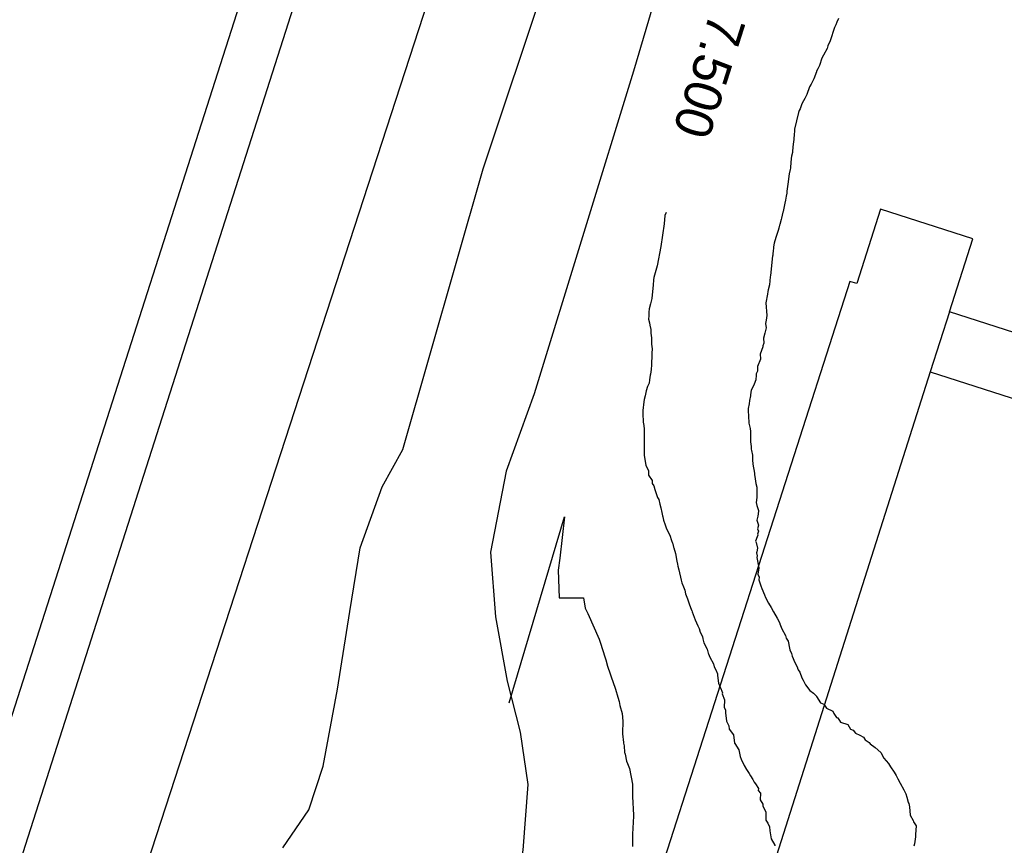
# Model space of a CAD drawing. Extents: x 158343 to 162498, y 431347 to 434500.
# Tile 85 of 220: x 159440 to 159487, y 434035 to 434075. Entities that reach past the tile are written whole.
import ezdxf

# ---------------------------------------------------------------- set-up
doc = ezdxf.new("R2010")
doc.units = 0
doc.header["$LTSCALE"] = 10
doc.header["$MEASUREMENT"] = 0
for name, color, linetype in [('000_arcering', 8, 'CONTINUOUS'), ('33_trappen en balustraden', 252, 'CONTINUOUS'), ('44_plafonds', 8, 'CONTINUOUS'), ('47_binneninrichting', 8, 'CONTINUOUS'), ('def. con-hoogtelijn (index)', 8, 'CONTINUOUS')]:
    doc.layers.add(name, color=color, linetype=linetype)
doc.styles.add('Style-WORKING', font='WORKING.shx')

# ---------------------------------------------------------------- blocks, each defined once
blk = doc.blocks.new('bestaande hoogtelijnen')
at = {"layer": 'def. con-hoogtelijn (index)'}
for p, q in [((-188.583, 8.61), (-188.629, 8.514)), ((-188.583, 8.61), (-188.629, 8.514)), ((-188.583, 8.61), (-188.629, 8.514)), ((-188.564, 8.655), (-188.583, 8.61)), ((-188.564, 8.655), (-188.583, 8.61)), ((-188.564, 8.655), (-188.583, 8.61)), ((-188.512, 8.772), (-188.564, 8.655)), ((-188.512, 8.772), (-188.564, 8.655)), ((-188.512, 8.772), (-188.564, 8.655)), ((-188.429, 8.956), (-188.512, 8.772)), ((-188.429, 8.956), (-188.512, 8.772)), ((-188.429, 8.956), (-188.512, 8.772)), ((-188.629, 8.514), (-188.831, 7.877)), ((-188.629, 8.514), (-188.831, 7.877)), ((-188.629, 8.514), (-188.831, 7.877)), ((-188.947, 7.635), (-188.985, 7.512)), ((-188.947, 7.635), (-188.985, 7.512)), ((-188.947, 7.635), (-188.985, 7.512)), ((-188.831, 7.877), (-188.947, 7.635)), ((-188.831, 7.877), (-188.947, 7.635)), ((-188.831, 7.877), (-188.947, 7.635)), ((-189.153, 7.18), (-189.233, 7.032)), ((-189.153, 7.18), (-189.233, 7.032)), ((-189.153, 7.18), (-189.233, 7.032)), ((-188.985, 7.512), (-189.153, 7.18)), ((-188.985, 7.512), (-189.153, 7.18)), ((-188.985, 7.512), (-189.153, 7.18)), ((-189.362, 6.661), (-189.434, 6.525)), ((-189.362, 6.661), (-189.434, 6.525)), ((-189.362, 6.661), (-189.434, 6.525)), ((-189.356, 6.685), (-189.362, 6.661)), ((-189.356, 6.685), (-189.362, 6.661)), ((-189.356, 6.685), (-189.362, 6.661)), ((-189.233, 7.032), (-189.356, 6.685)), ((-189.233, 7.032), (-189.356, 6.685)), ((-189.233, 7.032), (-189.356, 6.685)), ((-189.506, 6.386), (-189.63, 6.038)), ((-189.506, 6.386), (-189.63, 6.038)), ((-189.506, 6.386), (-189.63, 6.038)), ((-189.5, 6.4), (-189.506, 6.386)), ((-189.5, 6.4), (-189.506, 6.386)), ((-189.5, 6.4), (-189.506, 6.386)), ((-189.498, 6.406), (-189.5, 6.4)), ((-189.498, 6.406), (-189.5, 6.4)), ((-189.498, 6.406), (-189.5, 6.4)), ((-189.434, 6.525), (-189.498, 6.406)), ((-189.434, 6.525), (-189.498, 6.406)), ((-189.434, 6.525), (-189.498, 6.406)), ((-189.759, 5.786), (-189.832, 5.656)), ((-189.759, 5.786), (-189.832, 5.656)), ((-189.759, 5.786), (-189.832, 5.656)), ((-189.63, 6.038), (-189.759, 5.786)), ((-189.63, 6.038), (-189.759, 5.786)), ((-189.63, 6.038), (-189.759, 5.786)), ((-189.969, 5.294), (-190.067, 5.093)), ((-189.969, 5.294), (-190.067, 5.093)), ((-189.969, 5.294), (-190.067, 5.093)), ((-189.832, 5.656), (-189.969, 5.294)), ((-189.832, 5.656), (-189.969, 5.294)), ((-189.832, 5.656), (-189.969, 5.294)), ((-190.222, 4.788), (-190.29, 4.594)), ((-190.222, 4.788), (-190.29, 4.594)), ((-190.222, 4.788), (-190.29, 4.594)), ((-190.192, 4.869), (-190.222, 4.788)), ((-190.192, 4.869), (-190.222, 4.788)), ((-190.192, 4.869), (-190.222, 4.788)), ((-190.067, 5.093), (-190.192, 4.869)), ((-190.067, 5.093), (-190.192, 4.869)), ((-190.067, 5.093), (-190.192, 4.869)), ((-190.361, 4.423), (-190.552, 3.614)), ((-190.361, 4.423), (-190.552, 3.614)), ((-190.361, 4.423), (-190.552, 3.614)), ((-190.33, 4.519), (-190.361, 4.423)), ((-190.33, 4.519), (-190.361, 4.423)), ((-190.33, 4.519), (-190.361, 4.423)), ((-190.29, 4.594), (-190.33, 4.519)), ((-190.29, 4.594), (-190.33, 4.519)), ((-190.29, 4.594), (-190.33, 4.519)), ((-190.57, 3.381), (-190.594, 3.121)), ((-190.57, 3.381), (-190.594, 3.121)), ((-190.57, 3.381), (-190.594, 3.121)), ((-190.561, 3.489), (-190.57, 3.381)), ((-190.561, 3.489), (-190.57, 3.381)), ((-190.561, 3.489), (-190.57, 3.381)), ((-190.556, 3.519), (-190.561, 3.489)), ((-190.556, 3.519), (-190.561, 3.489)), ((-190.556, 3.519), (-190.561, 3.489)), ((-190.552, 3.614), (-190.556, 3.519)), ((-190.552, 3.614), (-190.556, 3.519)), ((-190.552, 3.614), (-190.556, 3.519)), ((-190.624, 2.882), (-190.635, 2.75)), ((-190.624, 2.882), (-190.635, 2.75)), ((-190.624, 2.882), (-190.635, 2.75)), ((-190.594, 3.121), (-190.624, 2.882)), ((-190.594, 3.121), (-190.624, 2.882)), ((-190.594, 3.121), (-190.624, 2.882)), ((-190.658, 2.495), (-190.702, 2.309)), ((-190.658, 2.495), (-190.702, 2.309)), ((-190.658, 2.495), (-190.702, 2.309)), ((-190.656, 2.519), (-190.658, 2.495)), ((-190.656, 2.519), (-190.658, 2.495)), ((-190.656, 2.519), (-190.658, 2.495)), ((-190.654, 2.538), (-190.656, 2.519)), ((-190.654, 2.538), (-190.656, 2.519)), ((-190.654, 2.538), (-190.656, 2.519)), ((-190.635, 2.75), (-190.654, 2.538)), ((-190.635, 2.75), (-190.654, 2.538)), ((-190.635, 2.75), (-190.654, 2.538)), ((-190.722, 2.201), (-190.75, 1.777)), ((-190.722, 2.201), (-190.75, 1.777)), ((-190.722, 2.201), (-190.75, 1.777)), ((-190.702, 2.309), (-190.722, 2.201)), ((-190.702, 2.309), (-190.722, 2.201)), ((-190.702, 2.309), (-190.722, 2.201)), ((-190.817, 1.453), (-190.887, 0.953)), ((-190.817, 1.453), (-190.887, 0.953)), ((-190.817, 1.453), (-190.887, 0.953)), ((-190.764, 1.659), (-190.817, 1.453)), ((-190.764, 1.659), (-190.817, 1.453)), ((-190.764, 1.659), (-190.817, 1.453)), ((-190.756, 1.725), (-190.764, 1.659)), ((-190.756, 1.725), (-190.764, 1.659)), ((-190.756, 1.725), (-190.764, 1.659)), ((-190.75, 1.777), (-190.756, 1.725)), ((-190.75, 1.777), (-190.756, 1.725)), ((-190.75, 1.777), (-190.756, 1.725)), ((-190.887, 0.953), (-190.922, 0.62)), ((-190.887, 0.953), (-190.922, 0.62)), ((-190.887, 0.953), (-190.922, 0.62)), ((-190.935, 0.519), (-190.96, 0.38)), ((-190.935, 0.519), (-190.96, 0.38)), ((-190.935, 0.519), (-190.96, 0.38)), ((-190.922, 0.62), (-190.935, 0.519)), ((-190.922, 0.62), (-190.935, 0.519)), ((-190.922, 0.62), (-190.935, 0.519)), ((-191.021, 0.047), (-191.052, -0.122)), ((-191.021, 0.047), (-191.052, -0.122)), ((-191.021, 0.047), (-191.052, -0.122)), ((-190.991, 0.188), (-191.021, 0.047)), ((-190.991, 0.188), (-191.021, 0.047)), ((-190.991, 0.188), (-191.021, 0.047)), ((-190.96, 0.38), (-190.991, 0.188)), ((-190.96, 0.38), (-190.991, 0.188)), ((-190.96, 0.38), (-190.991, 0.188)), ((-196.76, -0.406), (-196.812, -0.553)), ((-196.76, -0.406), (-196.812, -0.553)), ((-191.117, -0.389), (-191.191, -0.681)), ((-191.117, -0.389), (-191.191, -0.681)), ((-191.117, -0.389), (-191.191, -0.681)), ((-191.11, -0.363), (-191.117, -0.389)), ((-191.11, -0.363), (-191.117, -0.389)), ((-191.11, -0.363), (-191.117, -0.389)), ((-191.052, -0.122), (-191.11, -0.363)), ((-191.052, -0.122), (-191.11, -0.363)), ((-191.052, -0.122), (-191.11, -0.363)), ((-196.812, -0.553), (-196.846, -0.959)), ((-196.812, -0.553), (-196.846, -0.959)), ((-191.206, -0.748), (-191.266, -0.981)), ((-191.206, -0.748), (-191.266, -0.981)), ((-191.206, -0.748), (-191.266, -0.981)), ((-191.191, -0.681), (-191.206, -0.748)), ((-191.191, -0.681), (-191.206, -0.748)), ((-191.191, -0.681), (-191.206, -0.748)), ((-196.846, -0.959), (-197.011, -2.053)), ((-196.846, -0.959), (-197.011, -2.053)), ((-191.355, -1.278), (-191.465, -1.614)), ((-191.355, -1.278), (-191.465, -1.614)), ((-191.355, -1.278), (-191.465, -1.614)), ((-191.314, -1.159), (-191.355, -1.278)), ((-191.314, -1.159), (-191.355, -1.278)), ((-191.314, -1.159), (-191.355, -1.278)), ((-191.277, -1.022), (-191.314, -1.159)), ((-191.277, -1.022), (-191.314, -1.159)), ((-191.277, -1.022), (-191.314, -1.159)), ((-191.266, -0.981), (-191.277, -1.022)), ((-191.266, -0.981), (-191.277, -1.022)), ((-191.266, -0.981), (-191.277, -1.022)), ((-191.536, -1.883), (-191.57, -2.06)), ((-191.536, -1.883), (-191.57, -2.06)), ((-191.536, -1.883), (-191.57, -2.06)), ((-191.465, -1.614), (-191.536, -1.883)), ((-191.465, -1.614), (-191.536, -1.883)), ((-191.465, -1.614), (-191.536, -1.883)), ((-197.011, -2.053), (-197.184, -2.987)), ((-197.011, -2.053), (-197.184, -2.987)), ((-191.605, -2.35), (-191.612, -2.481)), ((-191.605, -2.35), (-191.612, -2.481)), ((-191.605, -2.35), (-191.612, -2.481)), ((-191.597, -2.323), (-191.605, -2.35)), ((-191.597, -2.323), (-191.605, -2.35)), ((-191.597, -2.323), (-191.605, -2.35)), ((-191.57, -2.06), (-191.597, -2.323)), ((-191.57, -2.06), (-191.597, -2.323)), ((-191.57, -2.06), (-191.597, -2.323)), ((-191.631, -2.639), (-191.69, -3.139)), ((-191.631, -2.639), (-191.69, -3.139)), ((-191.631, -2.639), (-191.69, -3.139)), ((-191.614, -2.498), (-191.631, -2.639)), ((-191.614, -2.498), (-191.631, -2.639)), ((-191.614, -2.498), (-191.631, -2.639)), ((-191.612, -2.481), (-191.614, -2.498)), ((-191.612, -2.481), (-191.614, -2.498)), ((-191.612, -2.481), (-191.614, -2.498)), ((-197.251, -3.213), (-197.35, -3.553)), ((-197.251, -3.213), (-197.35, -3.553)), ((-197.184, -2.987), (-197.251, -3.213)), ((-197.184, -2.987), (-197.251, -3.213)), ((-191.69, -3.139), (-191.718, -3.452)), ((-191.69, -3.139), (-191.718, -3.452)), ((-191.69, -3.139), (-191.718, -3.452)), ((-197.356, -3.659), (-197.383, -3.922)), ((-197.356, -3.659), (-197.383, -3.922)), ((-197.35, -3.553), (-197.356, -3.659)), ((-197.35, -3.553), (-197.356, -3.659)), ((-191.727, -3.519), (-191.772, -3.899)), ((-191.727, -3.519), (-191.772, -3.899)), ((-191.727, -3.519), (-191.772, -3.899)), ((-191.718, -3.452), (-191.727, -3.519)), ((-191.718, -3.452), (-191.727, -3.519)), ((-191.718, -3.452), (-191.727, -3.519)), ((-197.39, -4.053), (-197.449, -4.553)), ((-197.39, -4.053), (-197.449, -4.553)), ((-197.383, -3.922), (-197.39, -4.053)), ((-197.383, -3.922), (-197.39, -4.053)), ((-191.841, -4.226), (-191.863, -4.342)), ((-191.841, -4.226), (-191.863, -4.342)), ((-191.841, -4.226), (-191.863, -4.342)), ((-191.829, -4.144), (-191.841, -4.226)), ((-191.829, -4.144), (-191.841, -4.226)), ((-191.829, -4.144), (-191.841, -4.226)), ((-191.772, -3.899), (-191.829, -4.144)), ((-191.772, -3.899), (-191.829, -4.144)), ((-191.772, -3.899), (-191.829, -4.144)), ((-197.449, -4.553), (-197.512, -4.815)), ((-197.449, -4.553), (-197.512, -4.815)), ((-191.863, -4.342), (-191.943, -4.762)), ((-191.863, -4.342), (-191.943, -4.762)), ((-191.863, -4.342), (-191.943, -4.762)), ((-197.586, -5.219), (-197.597, -5.399)), ((-197.586, -5.219), (-197.597, -5.399)), ((-197.579, -5.053), (-197.586, -5.219)), ((-197.579, -5.053), (-197.586, -5.219)), ((-197.512, -4.815), (-197.579, -5.053)), ((-197.512, -4.815), (-197.579, -5.053)), ((-191.943, -4.762), (-191.893, -5.383)), ((-191.943, -4.762), (-191.893, -5.383)), ((-191.943, -4.762), (-191.893, -5.383)), ((-197.597, -5.399), (-197.604, -5.553)), ((-197.597, -5.399), (-197.604, -5.553)), ((-197.604, -5.553), (-197.564, -5.741)), ((-197.604, -5.553), (-197.564, -5.741)), ((-191.933, -5.611), (-191.964, -5.767)), ((-191.933, -5.611), (-191.964, -5.767)), ((-191.933, -5.611), (-191.964, -5.767)), ((-191.893, -5.383), (-191.933, -5.611)), ((-191.893, -5.383), (-191.933, -5.611)), ((-191.893, -5.383), (-191.933, -5.611)), ((-197.564, -5.741), (-197.537, -5.839)), ((-197.564, -5.741), (-197.537, -5.839)), ((-197.537, -5.839), (-197.498, -6.053)), ((-197.537, -5.839), (-197.498, -6.053)), ((-197.498, -6.053), (-197.488, -6.231)), ((-197.498, -6.053), (-197.488, -6.231)), ((-191.925, -5.981), (-191.99, -6.231)), ((-191.925, -5.981), (-191.99, -6.231)), ((-191.925, -5.981), (-191.99, -6.231)), ((-191.964, -5.767), (-191.925, -5.981)), ((-191.964, -5.767), (-191.925, -5.981)), ((-191.964, -5.767), (-191.925, -5.981)), ((-197.488, -6.231), (-197.468, -6.458)), ((-197.488, -6.231), (-197.468, -6.458)), ((-197.468, -6.458), (-197.468, -6.459)), ((-197.468, -6.458), (-197.468, -6.459)), ((-197.468, -6.459), (-197.466, -6.507)), ((-197.468, -6.459), (-197.466, -6.507)), ((-197.466, -6.507), (-197.453, -6.757)), ((-197.466, -6.507), (-197.453, -6.757)), ((-191.99, -6.233), (-192.058, -6.481)), ((-191.99, -6.233), (-192.058, -6.481)), ((-191.99, -6.233), (-192.058, -6.481)), ((-192.058, -6.481), (-192.038, -6.709)), ((-192.058, -6.481), (-192.038, -6.709)), ((-192.058, -6.481), (-192.038, -6.709)), ((-191.99, -6.231), (-191.99, -6.233)), ((-191.99, -6.231), (-191.99, -6.233)), ((-191.99, -6.231), (-191.99, -6.233)), ((-197.453, -6.757), (-197.434, -6.981)), ((-197.453, -6.757), (-197.434, -6.981)), ((-197.434, -6.981), (-197.447, -7.2)), ((-197.434, -6.981), (-197.447, -7.2)), ((-192.081, -6.893), (-192.217, -7.241)), ((-192.081, -6.893), (-192.217, -7.241)), ((-192.081, -6.893), (-192.217, -7.241)), ((-192.038, -6.709), (-192.083, -6.845)), ((-192.038, -6.709), (-192.083, -6.845)), ((-192.038, -6.709), (-192.083, -6.845)), ((-192.083, -6.845), (-192.081, -6.893)), ((-192.083, -6.845), (-192.081, -6.893)), ((-192.083, -6.845), (-192.081, -6.893)), ((-197.45, -7.259), (-197.457, -7.759)), ((-197.45, -7.259), (-197.457, -7.759)), ((-197.447, -7.2), (-197.45, -7.259)), ((-197.447, -7.2), (-197.45, -7.259)), ((-192.207, -7.49), (-192.339, -7.841)), ((-192.207, -7.49), (-192.339, -7.841)), ((-192.207, -7.49), (-192.339, -7.841)), ((-192.217, -7.241), (-192.198, -7.466)), ((-192.217, -7.241), (-192.198, -7.466)), ((-192.217, -7.241), (-192.198, -7.466)), ((-192.198, -7.466), (-192.207, -7.49)), ((-192.198, -7.466), (-192.207, -7.49)), ((-192.198, -7.466), (-192.207, -7.49)), ((-197.47, -7.981), (-197.506, -8.21)), ((-197.47, -7.981), (-197.506, -8.21)), ((-197.457, -7.759), (-197.47, -7.981)), ((-197.457, -7.759), (-197.47, -7.981)), ((-192.352, -8.06), (-192.414, -8.2)), ((-192.352, -8.06), (-192.414, -8.2)), ((-192.352, -8.06), (-192.414, -8.2)), ((-192.339, -7.841), (-192.352, -8.06)), ((-192.339, -7.841), (-192.352, -8.06)), ((-192.339, -7.841), (-192.352, -8.06)), ((-197.554, -8.481), (-197.578, -8.639)), ((-197.554, -8.481), (-197.578, -8.639)), ((-197.517, -8.263), (-197.554, -8.481)), ((-197.517, -8.263), (-197.554, -8.481)), ((-197.506, -8.21), (-197.517, -8.263)), ((-197.506, -8.21), (-197.517, -8.263)), ((-192.43, -8.481), (-192.511, -8.697)), ((-192.43, -8.481), (-192.511, -8.697)), ((-192.43, -8.481), (-192.511, -8.697)), ((-192.417, -8.259), (-192.43, -8.481)), ((-192.417, -8.259), (-192.43, -8.481)), ((-192.417, -8.259), (-192.43, -8.481)), ((-192.414, -8.2), (-192.417, -8.259)), ((-192.414, -8.2), (-192.417, -8.259)), ((-192.414, -8.2), (-192.417, -8.259)), ((-197.718, -9.022), (-197.762, -9.252)), ((-197.718, -9.022), (-197.762, -9.252)), ((-197.66, -8.813), (-197.718, -9.022)), ((-197.66, -8.813), (-197.718, -9.022)), ((-197.578, -8.639), (-197.66, -8.813)), ((-197.578, -8.639), (-197.66, -8.813)), ((-192.645, -8.981), (-192.681, -9.21)), ((-192.645, -8.981), (-192.681, -9.21)), ((-192.645, -8.981), (-192.681, -9.21)), ((-192.578, -8.832), (-192.645, -8.981)), ((-192.578, -8.832), (-192.645, -8.981)), ((-192.578, -8.832), (-192.645, -8.981)), ((-192.511, -8.697), (-192.578, -8.832)), ((-192.511, -8.697), (-192.578, -8.832)), ((-192.511, -8.697), (-192.578, -8.832)), ((-197.814, -9.434), (-197.832, -9.547)), ((-197.814, -9.434), (-197.832, -9.547)), ((-197.762, -9.252), (-197.814, -9.434)), ((-197.762, -9.252), (-197.814, -9.434)), ((-192.729, -9.481), (-192.752, -9.639)), ((-192.729, -9.481), (-192.752, -9.639)), ((-192.729, -9.481), (-192.752, -9.639)), ((-192.691, -9.263), (-192.729, -9.481)), ((-192.691, -9.263), (-192.729, -9.481)), ((-192.691, -9.263), (-192.729, -9.481)), ((-192.681, -9.21), (-192.691, -9.263)), ((-192.681, -9.21), (-192.691, -9.263)), ((-192.681, -9.21), (-192.691, -9.263)), ((-197.832, -9.547), (-197.884, -9.967)), ((-197.832, -9.547), (-197.884, -9.967)), ((-197.884, -9.967), (-197.884, -9.995)), ((-197.884, -9.967), (-197.884, -9.995)), ((-192.752, -9.639), (-192.797, -9.869)), ((-192.752, -9.639), (-192.797, -9.869)), ((-192.752, -9.639), (-192.797, -9.869)), ((-192.797, -9.869), (-192.781, -10.353)), ((-192.797, -9.869), (-192.781, -10.353)), ((-192.797, -9.869), (-192.781, -10.353)), ((-197.884, -9.995), (-197.878, -10.095)), ((-197.884, -9.995), (-197.878, -10.095)), ((-197.878, -10.095), (-197.855, -10.544)), ((-197.878, -10.095), (-197.855, -10.544)), ((-192.781, -10.353), (-192.766, -10.451)), ((-192.781, -10.353), (-192.766, -10.451)), ((-192.781, -10.353), (-192.766, -10.451)), ((-192.766, -10.451), (-192.759, -10.579)), ((-192.766, -10.451), (-192.759, -10.579)), ((-192.766, -10.451), (-192.759, -10.579)), ((-197.855, -10.544), (-197.849, -10.581)), ((-197.855, -10.544), (-197.849, -10.581)), ((-197.849, -10.581), (-197.821, -10.853)), ((-197.849, -10.581), (-197.821, -10.853)), ((-197.821, -10.853), (-197.814, -10.981)), ((-197.821, -10.853), (-197.814, -10.981)), ((-192.759, -10.579), (-192.703, -10.827)), ((-192.759, -10.579), (-192.703, -10.827)), ((-192.759, -10.579), (-192.703, -10.827)), ((-192.703, -10.827), (-192.683, -10.981)), ((-192.703, -10.827), (-192.683, -10.981)), ((-192.703, -10.827), (-192.683, -10.981)), ((-197.814, -10.981), (-197.816, -11.022)), ((-197.814, -10.981), (-197.816, -11.022)), ((-197.816, -11.022), (-197.811, -11.435)), ((-197.816, -11.022), (-197.811, -11.435)), ((-192.683, -10.981), (-192.684, -11.481)), ((-192.683, -10.981), (-192.684, -11.481)), ((-192.683, -10.981), (-192.684, -11.481)), ((-197.811, -11.435), (-197.812, -11.935)), ((-197.811, -11.435), (-197.812, -11.935)), ((-192.684, -11.481), (-192.645, -11.695)), ((-192.684, -11.481), (-192.645, -11.695)), ((-192.684, -11.481), (-192.645, -11.695)), ((-192.645, -11.695), (-192.643, -11.83)), ((-192.645, -11.695), (-192.643, -11.83)), ((-192.645, -11.695), (-192.643, -11.83)), ((-192.643, -11.83), (-192.63, -11.891)), ((-192.643, -11.83), (-192.63, -11.891)), ((-192.643, -11.83), (-192.63, -11.891)), ((-197.812, -11.935), (-197.815, -11.981)), ((-197.812, -11.935), (-197.815, -11.981)), ((-197.815, -11.981), (-197.812, -12.117)), ((-197.815, -11.981), (-197.812, -12.117)), ((-197.812, -12.117), (-197.735, -12.617)), ((-197.812, -12.117), (-197.735, -12.617)), ((-192.63, -11.891), (-192.592, -12.117)), ((-192.63, -11.891), (-192.592, -12.117)), ((-192.63, -11.891), (-192.592, -12.117)), ((-192.592, -12.117), (-192.592, -12.346)), ((-192.592, -12.117), (-192.592, -12.346)), ((-192.592, -12.117), (-192.592, -12.346)), ((-192.592, -12.346), (-192.572, -12.561)), ((-192.592, -12.346), (-192.572, -12.561)), ((-192.592, -12.346), (-192.572, -12.561)), ((-197.735, -12.617), (-197.612, -12.861)), ((-197.735, -12.617), (-197.612, -12.861)), ((-192.572, -12.561), (-192.491, -12.981)), ((-192.572, -12.561), (-192.491, -12.981)), ((-192.572, -12.561), (-192.491, -12.981)), ((-197.612, -12.861), (-197.613, -13.09)), ((-197.612, -12.861), (-197.613, -13.09)), ((-197.613, -13.09), (-197.434, -13.346)), ((-197.613, -13.09), (-197.434, -13.346)), ((-192.491, -12.981), (-192.485, -13.056)), ((-192.491, -12.981), (-192.485, -13.056)), ((-192.491, -12.981), (-192.485, -13.056)), ((-192.485, -13.056), (-192.466, -13.265)), ((-192.485, -13.056), (-192.466, -13.265)), ((-192.485, -13.056), (-192.466, -13.265)), ((-192.466, -13.265), (-192.418, -13.481)), ((-192.466, -13.265), (-192.418, -13.481)), ((-192.466, -13.265), (-192.418, -13.481)), ((-197.434, -13.346), (-197.431, -13.481)), ((-197.434, -13.346), (-197.431, -13.481)), ((-197.431, -13.481), (-197.354, -13.594)), ((-197.431, -13.481), (-197.354, -13.594)), ((-197.354, -13.594), (-197.306, -13.78)), ((-197.354, -13.594), (-197.306, -13.78)), ((-192.418, -13.481), (-192.37, -13.669)), ((-192.418, -13.481), (-192.37, -13.669)), ((-192.418, -13.481), (-192.37, -13.669)), ((-192.37, -13.669), (-192.377, -14.169)), ((-192.37, -13.669), (-192.377, -14.169)), ((-192.37, -13.669), (-192.377, -14.169)), ((-197.306, -13.78), (-197.199, -14.06)), ((-197.306, -13.78), (-197.199, -14.06)), ((-197.199, -14.06), (-197.169, -14.158)), ((-197.199, -14.06), (-197.169, -14.158)), ((-197.169, -14.158), (-197.113, -14.265)), ((-197.169, -14.158), (-197.113, -14.265)), ((-192.377, -14.169), (-192.407, -14.396)), ((-192.377, -14.169), (-192.407, -14.396)), ((-192.377, -14.169), (-192.407, -14.396)), ((-197.113, -14.265), (-197.065, -14.481)), ((-197.113, -14.265), (-197.065, -14.481)), ((-197.065, -14.481), (-197.017, -14.669)), ((-197.065, -14.481), (-197.017, -14.669)), ((-197.017, -14.669), (-196.958, -14.89)), ((-197.017, -14.669), (-196.958, -14.89)), ((-192.407, -14.396), (-192.373, -14.555)), ((-192.407, -14.396), (-192.373, -14.555)), ((-192.407, -14.396), (-192.373, -14.555)), ((-192.373, -14.555), (-192.299, -14.789)), ((-192.373, -14.555), (-192.299, -14.789)), ((-192.373, -14.555), (-192.299, -14.789)), ((-204.323, -24.073), (-201.656, -15.101)), ((-204.323, -24.073), (-201.656, -15.101)), ((-204.323, -24.073), (-201.656, -15.101)), ((-201.656, -15.101), (-201.89, -17.092)), ((-201.656, -15.101), (-201.89, -17.092)), ((-201.656, -15.101), (-201.89, -17.092)), ((-196.958, -14.89), (-196.924, -15.049)), ((-196.958, -14.89), (-196.924, -15.049)), ((-196.924, -15.049), (-196.913, -15.096)), ((-196.924, -15.049), (-196.913, -15.096)), ((-196.913, -15.096), (-196.877, -15.249)), ((-196.913, -15.096), (-196.877, -15.249)), ((-192.335, -15.061), (-192.381, -15.253)), ((-192.335, -15.061), (-192.381, -15.253)), ((-192.335, -15.061), (-192.381, -15.253)), ((-192.304, -14.829), (-192.335, -15.061)), ((-192.304, -14.829), (-192.335, -15.061)), ((-192.304, -14.829), (-192.335, -15.061)), ((-192.299, -14.789), (-192.304, -14.829)), ((-192.299, -14.789), (-192.304, -14.829)), ((-192.299, -14.789), (-192.304, -14.829)), ((-196.877, -15.249), (-196.809, -15.481)), ((-196.877, -15.249), (-196.809, -15.481)), ((-196.809, -15.481), (-196.757, -15.63)), ((-196.809, -15.481), (-196.757, -15.63)), ((-196.757, -15.63), (-196.72, -15.71)), ((-196.757, -15.63), (-196.72, -15.71)), ((-192.381, -15.253), (-192.301, -15.504)), ((-192.381, -15.253), (-192.301, -15.504)), ((-192.381, -15.253), (-192.301, -15.504)), ((-192.301, -15.504), (-192.349, -15.67)), ((-192.301, -15.504), (-192.349, -15.67)), ((-192.301, -15.504), (-192.349, -15.67)), ((-192.349, -15.67), (-192.304, -15.793)), ((-192.349, -15.67), (-192.304, -15.793)), ((-192.349, -15.67), (-192.304, -15.793)), ((-196.72, -15.71), (-196.572, -15.985)), ((-196.72, -15.71), (-196.572, -15.985)), ((-196.572, -15.985), (-196.492, -16.236)), ((-196.572, -15.985), (-196.492, -16.236)), ((-192.354, -16.062), (-192.435, -16.263)), ((-192.354, -16.062), (-192.435, -16.263)), ((-192.354, -16.062), (-192.435, -16.263)), ((-192.329, -15.981), (-192.354, -16.062)), ((-192.329, -15.981), (-192.354, -16.062)), ((-192.329, -15.981), (-192.354, -16.062)), ((-192.304, -15.793), (-192.341, -15.936)), ((-192.304, -15.793), (-192.341, -15.936)), ((-192.304, -15.793), (-192.341, -15.936)), ((-192.341, -15.936), (-192.329, -15.981)), ((-192.341, -15.936), (-192.329, -15.981)), ((-192.341, -15.936), (-192.329, -15.981)), ((-196.492, -16.236), (-196.447, -16.359)), ((-196.492, -16.236), (-196.447, -16.359)), ((-196.447, -16.359), (-196.435, -16.405)), ((-196.447, -16.359), (-196.435, -16.405)), ((-196.435, -16.405), (-196.41, -16.481)), ((-196.435, -16.405), (-196.41, -16.481)), ((-196.41, -16.481), (-196.391, -16.557)), ((-196.41, -16.481), (-196.391, -16.557)), ((-196.391, -16.557), (-196.385, -16.588)), ((-196.391, -16.557), (-196.385, -16.588)), ((-196.385, -16.588), (-196.307, -16.859)), ((-196.385, -16.588), (-196.307, -16.859)), ((-192.435, -16.263), (-192.416, -16.339)), ((-192.435, -16.263), (-192.416, -16.339)), ((-192.435, -16.263), (-192.416, -16.339)), ((-192.416, -16.339), (-192.338, -16.61)), ((-192.416, -16.339), (-192.338, -16.61)), ((-192.416, -16.339), (-192.338, -16.61)), ((-192.338, -16.61), (-192.384, -16.782)), ((-192.338, -16.61), (-192.384, -16.782)), ((-192.338, -16.61), (-192.384, -16.782)), ((-201.89, -17.092), (-201.961, -17.671)), ((-201.89, -17.092), (-201.961, -17.671)), ((-201.89, -17.092), (-201.961, -17.671)), ((-196.307, -16.859), (-196.243, -17.232)), ((-196.307, -16.859), (-196.243, -17.232)), ((-192.384, -16.782), (-192.399, -16.828)), ((-192.384, -16.782), (-192.399, -16.828)), ((-192.384, -16.782), (-192.399, -16.828)), ((-192.399, -16.828), (-192.365, -16.981)), ((-192.399, -16.828), (-192.365, -16.981)), ((-192.399, -16.828), (-192.365, -16.981)), ((-192.365, -16.981), (-192.379, -17.056)), ((-192.365, -16.981), (-192.379, -17.056)), ((-192.365, -16.981), (-192.379, -17.056)), ((-192.379, -17.056), (-192.28, -17.556)), ((-192.379, -17.056), (-192.28, -17.556)), ((-192.379, -17.056), (-192.28, -17.556)), ((-196.243, -17.232), (-196.209, -17.386)), ((-196.243, -17.232), (-196.209, -17.386)), ((-196.209, -17.386), (-196.188, -17.481)), ((-196.209, -17.386), (-196.188, -17.481)), ((-196.188, -17.481), (-196.134, -17.652)), ((-196.188, -17.481), (-196.134, -17.652)), ((-192.28, -17.556), (-192.323, -17.863)), ((-192.28, -17.556), (-192.323, -17.863)), ((-192.28, -17.556), (-192.323, -17.863)), ((-201.961, -17.671), (-201.919, -19.005)), ((-201.961, -17.671), (-201.919, -19.005)), ((-201.961, -17.671), (-201.919, -19.005)), ((-196.134, -17.652), (-196.034, -18.152)), ((-196.134, -17.652), (-196.034, -18.152)), ((-192.323, -17.863), (-192.262, -18.015)), ((-192.323, -17.863), (-192.262, -18.015)), ((-192.323, -17.863), (-192.262, -18.015)), ((-192.262, -18.015), (-192.289, -18.133)), ((-192.262, -18.015), (-192.289, -18.133)), ((-192.262, -18.015), (-192.289, -18.133)), ((-196.034, -18.152), (-196.004, -18.28)), ((-196.034, -18.152), (-196.004, -18.28)), ((-196.004, -18.28), (-195.921, -18.481)), ((-196.004, -18.28), (-195.921, -18.481)), ((-195.921, -18.481), (-195.86, -18.633)), ((-195.921, -18.481), (-195.86, -18.633)), ((-192.289, -18.133), (-192.186, -18.432)), ((-192.289, -18.133), (-192.186, -18.432)), ((-192.289, -18.133), (-192.186, -18.432)), ((-192.186, -18.432), (-192.168, -18.481)), ((-192.186, -18.432), (-192.168, -18.481)), ((-192.186, -18.432), (-192.168, -18.481)), ((-192.168, -18.481), (-192.159, -18.503)), ((-192.168, -18.481), (-192.159, -18.503)), ((-192.168, -18.481), (-192.159, -18.503)), ((-192.159, -18.503), (-192.137, -18.562)), ((-192.159, -18.503), (-192.137, -18.562)), ((-192.159, -18.503), (-192.137, -18.562)), ((-201.919, -19.005), (-200.741, -19)), ((-201.919, -19.005), (-200.741, -19)), ((-201.919, -19.005), (-200.741, -19)), ((-200.741, -19), (-200.664, -19.5)), ((-200.741, -19), (-200.664, -19.5)), ((-200.741, -19), (-200.664, -19.5)), ((-195.86, -18.633), (-195.817, -18.806)), ((-195.86, -18.633), (-195.817, -18.806)), ((-195.817, -18.806), (-195.729, -19.048)), ((-195.817, -18.806), (-195.729, -19.048)), ((-192.137, -18.562), (-192.009, -18.854)), ((-192.137, -18.562), (-192.009, -18.854)), ((-192.137, -18.562), (-192.009, -18.854)), ((-192.009, -18.854), (-191.952, -18.981)), ((-192.009, -18.854), (-191.952, -18.981)), ((-192.009, -18.854), (-191.952, -18.981)), ((-191.952, -18.981), (-191.808, -19.265)), ((-191.952, -18.981), (-191.808, -19.265)), ((-191.952, -18.981), (-191.808, -19.265)), ((-195.729, -19.048), (-195.626, -19.347)), ((-195.729, -19.048), (-195.626, -19.347)), ((-195.626, -19.347), (-195.541, -19.549)), ((-195.626, -19.347), (-195.541, -19.549)), ((-191.808, -19.265), (-191.692, -19.465)), ((-191.808, -19.265), (-191.692, -19.465)), ((-191.808, -19.265), (-191.692, -19.465)), ((-191.692, -19.465), (-191.571, -19.682)), ((-191.692, -19.465), (-191.571, -19.682)), ((-191.692, -19.465), (-191.571, -19.682)), ((-200.664, -19.5), (-200.537, -19.753)), ((-200.664, -19.5), (-200.537, -19.753)), ((-200.664, -19.5), (-200.537, -19.753)), ((-200.537, -19.753), (-199.986, -21)), ((-200.537, -19.753), (-199.986, -21)), ((-200.537, -19.753), (-199.986, -21)), ((-195.541, -19.549), (-195.523, -19.599)), ((-195.541, -19.549), (-195.523, -19.599)), ((-195.523, -19.599), (-195.514, -19.621)), ((-195.523, -19.599), (-195.514, -19.621)), ((-195.514, -19.621), (-195.492, -19.68)), ((-195.514, -19.621), (-195.492, -19.68)), ((-195.492, -19.68), (-195.346, -20.062)), ((-195.492, -19.68), (-195.346, -20.062)), ((-191.571, -19.682), (-191.404, -19.981)), ((-191.571, -19.682), (-191.404, -19.981)), ((-191.571, -19.682), (-191.404, -19.981)), ((-195.346, -20.062), (-195.219, -20.354)), ((-195.346, -20.062), (-195.219, -20.354)), ((-195.219, -20.354), (-195.162, -20.481)), ((-195.219, -20.354), (-195.162, -20.481)), ((-191.404, -19.981), (-191.275, -20.232)), ((-191.404, -19.981), (-191.275, -20.232)), ((-191.404, -19.981), (-191.275, -20.232)), ((-191.275, -20.232), (-191.264, -20.254)), ((-191.275, -20.232), (-191.264, -20.254)), ((-191.275, -20.232), (-191.264, -20.254)), ((-191.264, -20.254), (-191.167, -20.504)), ((-191.264, -20.254), (-191.167, -20.504)), ((-191.264, -20.254), (-191.167, -20.504)), ((-195.162, -20.481), (-195.12, -20.669)), ((-195.162, -20.481), (-195.12, -20.669)), ((-195.12, -20.669), (-195.005, -20.869)), ((-195.12, -20.669), (-195.005, -20.869)), ((-195.005, -20.869), (-194.986, -20.976)), ((-195.005, -20.869), (-194.986, -20.976)), ((-191.167, -20.504), (-190.992, -20.829)), ((-191.167, -20.504), (-190.992, -20.829)), ((-191.167, -20.504), (-190.992, -20.829)), ((-190.992, -20.829), (-190.957, -20.946)), ((-190.992, -20.829), (-190.957, -20.946)), ((-190.992, -20.829), (-190.957, -20.946)), ((-199.986, -21), (-199.933, -21.149)), ((-199.986, -21), (-199.933, -21.149)), ((-199.986, -21), (-199.933, -21.149)), ((-199.933, -21.149), (-199.689, -21.905)), ((-199.933, -21.149), (-199.689, -21.905)), ((-199.933, -21.149), (-199.689, -21.905)), ((-194.986, -20.976), (-194.934, -21.182)), ((-194.986, -20.976), (-194.934, -21.182)), ((-194.934, -21.182), (-194.767, -21.481)), ((-194.934, -21.182), (-194.767, -21.481)), ((-190.957, -20.946), (-190.871, -21.099)), ((-190.957, -20.946), (-190.871, -21.099)), ((-190.957, -20.946), (-190.871, -21.099)), ((-190.871, -21.099), (-190.802, -21.433)), ((-190.871, -21.099), (-190.802, -21.433)), ((-190.871, -21.099), (-190.802, -21.433)), ((-194.767, -21.481), (-194.722, -21.678)), ((-194.767, -21.481), (-194.722, -21.678)), ((-194.722, -21.678), (-194.711, -21.7)), ((-194.722, -21.678), (-194.711, -21.7)), ((-194.711, -21.7), (-194.649, -21.869)), ((-194.711, -21.7), (-194.649, -21.869)), ((-190.802, -21.433), (-190.782, -21.51)), ((-190.802, -21.433), (-190.782, -21.51)), ((-190.802, -21.433), (-190.782, -21.51)), ((-190.782, -21.51), (-190.705, -21.694)), ((-190.782, -21.51), (-190.705, -21.694)), ((-190.782, -21.51), (-190.705, -21.694)), ((-190.705, -21.694), (-190.676, -21.815)), ((-190.705, -21.694), (-190.676, -21.815)), ((-190.705, -21.694), (-190.676, -21.815)), ((-190.676, -21.815), (-190.54, -22.131)), ((-190.676, -21.815), (-190.54, -22.131)), ((-190.676, -21.815), (-190.54, -22.131)), ((-199.689, -21.905), (-199.669, -22)), ((-199.689, -21.905), (-199.669, -22)), ((-199.689, -21.905), (-199.669, -22)), ((-199.669, -22), (-199.584, -22.299)), ((-199.669, -22), (-199.584, -22.299)), ((-199.669, -22), (-199.584, -22.299)), ((-199.584, -22.299), (-199.458, -22.673)), ((-199.584, -22.299), (-199.458, -22.673)), ((-199.584, -22.299), (-199.458, -22.673)), ((-194.649, -21.869), (-194.474, -22.194)), ((-194.649, -21.869), (-194.474, -22.194)), ((-194.474, -22.194), (-194.435, -22.329)), ((-194.474, -22.194), (-194.435, -22.329)), ((-194.435, -22.329), (-194.35, -22.481)), ((-194.435, -22.329), (-194.35, -22.481)), ((-190.54, -22.131), (-190.423, -22.364)), ((-190.54, -22.131), (-190.423, -22.364)), ((-190.54, -22.131), (-190.423, -22.364)), ((-199.458, -22.673), (-199.37, -22.915)), ((-199.458, -22.673), (-199.37, -22.915)), ((-199.458, -22.673), (-199.37, -22.915)), ((-194.35, -22.481), (-194.272, -22.666)), ((-194.35, -22.481), (-194.272, -22.666)), ((-194.272, -22.666), (-194.268, -22.757)), ((-194.272, -22.666), (-194.268, -22.757)), ((-194.268, -22.757), (-194.227, -23.115)), ((-194.268, -22.757), (-194.227, -23.115)), ((-190.423, -22.364), (-190.41, -22.399)), ((-190.423, -22.364), (-190.41, -22.399)), ((-190.423, -22.364), (-190.41, -22.399)), ((-190.41, -22.399), (-190.375, -22.475)), ((-190.41, -22.399), (-190.375, -22.475)), ((-190.41, -22.399), (-190.375, -22.475)), ((-190.375, -22.475), (-190.31, -22.592)), ((-190.375, -22.475), (-190.31, -22.592)), ((-190.375, -22.475), (-190.31, -22.592)), ((-190.31, -22.592), (-190.2, -22.871)), ((-190.31, -22.592), (-190.2, -22.871)), ((-190.31, -22.592), (-190.2, -22.871)), ((-199.37, -22.915), (-199.344, -23)), ((-199.37, -22.915), (-199.344, -23)), ((-199.37, -22.915), (-199.344, -23)), ((-199.344, -23), (-199.329, -23.044)), ((-199.344, -23), (-199.329, -23.044)), ((-199.344, -23), (-199.329, -23.044)), ((-199.329, -23.044), (-199.195, -23.41)), ((-199.329, -23.044), (-199.195, -23.41)), ((-199.329, -23.044), (-199.195, -23.41)), ((-194.227, -23.115), (-194.091, -23.43)), ((-194.227, -23.115), (-194.091, -23.43)), ((-190.2, -22.871), (-190.144, -22.981)), ((-190.2, -22.871), (-190.144, -22.981)), ((-190.2, -22.871), (-190.144, -22.981)), ((-190.144, -22.981), (-190.025, -23.196)), ((-190.144, -22.981), (-190.025, -23.196)), ((-190.144, -22.981), (-190.025, -23.196)), ((-190.025, -23.196), (-189.82, -23.472)), ((-190.025, -23.196), (-189.82, -23.472)), ((-190.025, -23.196), (-189.82, -23.472)), ((-199.195, -23.41), (-199.079, -23.794)), ((-199.195, -23.41), (-199.079, -23.794)), ((-199.195, -23.41), (-199.079, -23.794)), ((-194.091, -23.43), (-194.077, -23.465)), ((-194.091, -23.43), (-194.077, -23.465)), ((-194.077, -23.465), (-194.074, -23.516)), ((-194.077, -23.465), (-194.074, -23.516)), ((-194.074, -23.516), (-194.04, -23.592)), ((-194.074, -23.516), (-194.04, -23.592)), ((-194.04, -23.592), (-194.043, -23.643)), ((-194.04, -23.592), (-194.043, -23.643)), ((-194.043, -23.643), (-193.933, -23.923)), ((-194.043, -23.643), (-193.933, -23.923)), ((-189.82, -23.472), (-189.64, -23.611)), ((-189.82, -23.472), (-189.64, -23.611)), ((-189.82, -23.472), (-189.64, -23.611)), ((-189.64, -23.611), (-189.501, -23.748)), ((-189.64, -23.611), (-189.501, -23.748)), ((-189.64, -23.611), (-189.501, -23.748)), ((-189.501, -23.748), (-189.495, -23.758)), ((-189.501, -23.748), (-189.495, -23.758)), ((-189.501, -23.748), (-189.495, -23.758)), ((-199.079, -23.794), (-199.027, -24)), ((-199.079, -23.794), (-199.027, -24)), ((-199.079, -23.794), (-199.027, -24)), ((-199.027, -24), (-198.982, -24.197)), ((-199.027, -24), (-198.982, -24.197)), ((-199.027, -24), (-198.982, -24.197)), ((-198.982, -24.197), (-198.876, -24.591)), ((-198.982, -24.197), (-198.876, -24.591)), ((-198.982, -24.197), (-198.876, -24.591)), ((-193.933, -23.923), (-193.95, -24.304)), ((-193.933, -23.923), (-193.95, -24.304)), ((-189.495, -23.758), (-189.494, -23.759)), ((-189.495, -23.758), (-189.494, -23.759)), ((-189.495, -23.758), (-189.494, -23.759)), ((-189.494, -23.759), (-189.301, -24.067)), ((-189.494, -23.759), (-189.301, -24.067)), ((-189.494, -23.759), (-189.301, -24.067)), ((-189.301, -24.067), (-189.148, -24.138)), ((-189.301, -24.067), (-189.148, -24.138)), ((-189.301, -24.067), (-189.148, -24.138)), ((-189.148, -24.138), (-189.015, -24.329)), ((-189.148, -24.138), (-189.015, -24.329)), ((-189.148, -24.138), (-189.015, -24.329)), ((-198.876, -24.591), (-198.836, -24.949)), ((-198.876, -24.591), (-198.836, -24.949)), ((-198.876, -24.591), (-198.836, -24.949)), ((-193.95, -24.304), (-193.893, -24.414)), ((-193.95, -24.304), (-193.893, -24.414)), ((-193.893, -24.414), (-193.895, -24.551)), ((-193.893, -24.414), (-193.895, -24.551)), ((-193.895, -24.551), (-193.847, -24.96)), ((-193.895, -24.551), (-193.847, -24.96)), ((-189.015, -24.329), (-188.717, -24.481)), ((-189.015, -24.329), (-188.717, -24.481)), ((-189.015, -24.329), (-188.717, -24.481)), ((-188.717, -24.481), (-188.654, -24.594)), ((-188.717, -24.481), (-188.654, -24.594)), ((-188.717, -24.481), (-188.654, -24.594)), ((-188.654, -24.594), (-188.541, -24.774)), ((-188.654, -24.594), (-188.541, -24.774)), ((-188.654, -24.594), (-188.541, -24.774)), ((-198.836, -25.052), (-198.853, -25.432)), ((-198.836, -25.052), (-198.853, -25.432)), ((-198.836, -25.052), (-198.853, -25.432)), ((-198.836, -24.949), (-198.836, -25.052)), ((-198.836, -24.949), (-198.836, -25.052)), ((-198.836, -24.949), (-198.836, -25.052)), ((-193.847, -24.96), (-193.728, -25.175)), ((-193.847, -24.96), (-193.728, -25.175)), ((-193.728, -25.175), (-193.706, -25.346)), ((-193.728, -25.175), (-193.706, -25.346)), ((-188.541, -24.774), (-188.492, -24.791)), ((-188.541, -24.774), (-188.492, -24.791)), ((-188.541, -24.774), (-188.492, -24.791)), ((-188.492, -24.791), (-188.465, -24.801)), ((-188.492, -24.791), (-188.465, -24.801)), ((-188.492, -24.791), (-188.465, -24.801)), ((-188.465, -24.801), (-188.333, -25.008)), ((-188.465, -24.801), (-188.333, -25.008)), ((-188.465, -24.801), (-188.333, -25.008)), ((-188.333, -25.008), (-187.991, -25.112)), ((-188.333, -25.008), (-187.991, -25.112)), ((-188.333, -25.008), (-187.991, -25.112)), ((-187.991, -25.112), (-187.852, -25.342)), ((-187.991, -25.112), (-187.852, -25.342)), ((-187.991, -25.112), (-187.852, -25.342)), ((-198.853, -25.432), (-198.857, -25.5)), ((-198.853, -25.432), (-198.857, -25.5)), ((-198.853, -25.432), (-198.857, -25.5)), ((-198.857, -25.5), (-198.854, -25.57)), ((-198.857, -25.5), (-198.854, -25.57)), ((-198.857, -25.5), (-198.854, -25.57)), ((-198.854, -25.57), (-198.806, -25.979)), ((-198.854, -25.57), (-198.806, -25.979)), ((-198.854, -25.57), (-198.806, -25.979)), ((-193.706, -25.346), (-193.501, -25.622)), ((-193.706, -25.346), (-193.501, -25.622)), ((-193.501, -25.622), (-193.454, -26.019)), ((-193.501, -25.622), (-193.454, -26.019)), ((-187.852, -25.342), (-187.722, -25.396)), ((-187.852, -25.342), (-187.722, -25.396)), ((-187.852, -25.342), (-187.722, -25.396)), ((-187.722, -25.396), (-187.62, -25.539)), ((-187.722, -25.396), (-187.62, -25.539)), ((-187.722, -25.396), (-187.62, -25.539)), ((-187.62, -25.539), (-187.403, -25.637)), ((-187.62, -25.539), (-187.403, -25.637)), ((-187.62, -25.539), (-187.403, -25.637)), ((-187.403, -25.637), (-187.238, -25.735)), ((-187.403, -25.637), (-187.238, -25.735)), ((-187.403, -25.637), (-187.238, -25.735)), ((-198.806, -25.979), (-198.805, -26)), ((-198.806, -25.979), (-198.805, -26)), ((-198.806, -25.979), (-198.805, -26)), ((-198.805, -26), (-198.804, -26.019)), ((-198.805, -26), (-198.804, -26.019)), ((-198.805, -26), (-198.804, -26.019)), ((-198.804, -26.019), (-198.785, -26.15)), ((-198.804, -26.019), (-198.785, -26.15)), ((-198.804, -26.019), (-198.785, -26.15)), ((-193.454, -26.019), (-193.446, -26.03)), ((-193.454, -26.019), (-193.446, -26.03)), ((-193.446, -26.03), (-193.254, -26.337)), ((-193.446, -26.03), (-193.254, -26.337)), ((-187.238, -25.735), (-187.15, -25.863)), ((-187.238, -25.735), (-187.15, -25.863)), ((-187.238, -25.735), (-187.15, -25.863)), ((-187.15, -25.863), (-186.955, -25.981)), ((-187.15, -25.863), (-186.955, -25.981)), ((-187.15, -25.863), (-186.955, -25.981)), ((-186.955, -25.981), (-186.915, -26.054)), ((-186.955, -25.981), (-186.915, -26.054)), ((-186.955, -25.981), (-186.915, -26.054)), ((-186.915, -26.054), (-186.661, -26.223)), ((-186.915, -26.054), (-186.661, -26.223)), ((-186.915, -26.054), (-186.661, -26.223)), ((-198.785, -26.15), (-198.758, -26.473)), ((-198.785, -26.15), (-198.758, -26.473)), ((-198.785, -26.15), (-198.758, -26.473)), ((-198.758, -26.473), (-198.752, -26.5)), ((-198.758, -26.473), (-198.752, -26.5)), ((-198.758, -26.473), (-198.752, -26.5)), ((-198.752, -26.5), (-198.738, -26.547)), ((-198.752, -26.5), (-198.738, -26.547)), ((-198.752, -26.5), (-198.738, -26.547)), ((-198.738, -26.547), (-198.664, -26.879)), ((-198.738, -26.547), (-198.664, -26.879)), ((-198.738, -26.547), (-198.664, -26.879)), ((-193.254, -26.337), (-193.18, -26.669)), ((-193.254, -26.337), (-193.18, -26.669)), ((-186.661, -26.223), (-186.399, -26.461)), ((-186.661, -26.223), (-186.399, -26.461)), ((-186.661, -26.223), (-186.399, -26.461)), ((-186.399, -26.461), (-186.25, -26.739)), ((-186.399, -26.461), (-186.25, -26.739)), ((-186.399, -26.461), (-186.25, -26.739)), ((-198.664, -26.879), (-198.618, -27)), ((-198.664, -26.879), (-198.618, -27)), ((-198.664, -26.879), (-198.618, -27)), ((-198.618, -27), (-198.521, -27.237)), ((-198.618, -27), (-198.521, -27.237)), ((-198.618, -27), (-198.521, -27.237)), ((-193.18, -26.669), (-193.134, -26.79)), ((-193.18, -26.669), (-193.134, -26.79)), ((-193.134, -26.79), (-192.991, -27.1)), ((-193.134, -26.79), (-192.991, -27.1)), ((-186.25, -26.739), (-186.016, -27.005)), ((-186.25, -26.739), (-186.016, -27.005)), ((-186.25, -26.739), (-186.016, -27.005)), ((-186.016, -27.005), (-185.926, -27.154)), ((-186.016, -27.005), (-185.926, -27.154)), ((-186.016, -27.005), (-185.926, -27.154)), ((-198.521, -27.237), (-198.384, -28)), ((-198.521, -27.237), (-198.384, -28)), ((-198.521, -27.237), (-198.384, -28)), ((-192.991, -27.1), (-192.884, -27.29)), ((-192.991, -27.1), (-192.884, -27.29)), ((-192.884, -27.29), (-192.751, -27.481)), ((-192.884, -27.29), (-192.751, -27.481)), ((-192.751, -27.481), (-192.688, -27.594)), ((-192.751, -27.481), (-192.688, -27.594)), ((-185.926, -27.154), (-185.753, -27.413)), ((-185.926, -27.154), (-185.753, -27.413)), ((-185.926, -27.154), (-185.753, -27.413)), ((-185.753, -27.413), (-185.66, -27.574)), ((-185.753, -27.413), (-185.66, -27.574)), ((-185.753, -27.413), (-185.66, -27.574)), ((-198.384, -28), (-198.384, -28.099)), ((-198.384, -28), (-198.384, -28.099)), ((-198.384, -28), (-198.384, -28.099)), ((-192.688, -27.594), (-192.575, -27.774)), ((-192.688, -27.594), (-192.575, -27.774)), ((-192.575, -27.774), (-192.499, -27.905)), ((-192.575, -27.774), (-192.499, -27.905)), ((-192.499, -27.905), (-192.443, -27.981)), ((-192.499, -27.905), (-192.443, -27.981)), ((-192.443, -27.981), (-192.305, -28.211)), ((-192.443, -27.981), (-192.305, -28.211)), ((-185.66, -27.574), (-185.572, -27.746)), ((-185.66, -27.574), (-185.572, -27.746)), ((-185.66, -27.574), (-185.572, -27.746)), ((-185.572, -27.746), (-185.461, -27.95)), ((-185.572, -27.746), (-185.461, -27.95)), ((-185.572, -27.746), (-185.461, -27.95)), ((-185.461, -27.95), (-185.277, -28.266)), ((-185.461, -27.95), (-185.277, -28.266)), ((-185.461, -27.95), (-185.277, -28.266)), ((-198.384, -28.099), (-198.381, -28.405)), ((-198.384, -28.099), (-198.381, -28.405)), ((-198.384, -28.099), (-198.381, -28.405)), ((-198.381, -28.405), (-198.381, -28.5)), ((-198.381, -28.405), (-198.381, -28.5)), ((-198.381, -28.405), (-198.381, -28.5)), ((-198.381, -28.5), (-198.372, -28.588)), ((-198.381, -28.5), (-198.372, -28.588)), ((-198.381, -28.5), (-198.372, -28.588)), ((-192.305, -28.211), (-192.306, -28.295)), ((-192.305, -28.211), (-192.306, -28.295)), ((-192.306, -28.295), (-192.204, -28.438)), ((-192.306, -28.295), (-192.204, -28.438)), ((-192.204, -28.438), (-192.217, -28.756)), ((-192.204, -28.438), (-192.217, -28.756)), ((-185.277, -28.266), (-185.188, -28.47)), ((-185.277, -28.266), (-185.188, -28.47)), ((-185.277, -28.266), (-185.188, -28.47)), ((-185.188, -28.47), (-185.138, -28.628)), ((-185.188, -28.47), (-185.138, -28.628)), ((-185.188, -28.47), (-185.138, -28.628)), ((-198.372, -28.588), (-198.332, -29.5)), ((-198.372, -28.588), (-198.332, -29.5)), ((-198.372, -28.588), (-198.332, -29.5)), ((-192.217, -28.756), (-192.09, -28.956)), ((-192.217, -28.756), (-192.09, -28.956)), ((-192.09, -28.956), (-192.091, -29.054)), ((-192.09, -28.956), (-192.091, -29.054)), ((-185.138, -28.628), (-185.082, -28.868)), ((-185.138, -28.628), (-185.082, -28.868)), ((-185.138, -28.628), (-185.082, -28.868)), ((-185.082, -28.868), (-185.075, -28.88)), ((-185.082, -28.868), (-185.075, -28.88)), ((-185.082, -28.868), (-185.075, -28.88)), ((-185.075, -28.88), (-185.047, -28.926)), ((-185.075, -28.88), (-185.047, -28.926)), ((-185.075, -28.88), (-185.047, -28.926)), ((-185.047, -28.926), (-185.01, -29.092)), ((-185.047, -28.926), (-185.01, -29.092)), ((-185.047, -28.926), (-185.01, -29.092)), ((-192.091, -29.054), (-191.942, -29.332)), ((-192.091, -29.054), (-191.942, -29.332)), ((-191.942, -29.332), (-191.942, -29.431)), ((-191.942, -29.332), (-191.942, -29.431)), ((-191.942, -29.431), (-191.938, -29.736)), ((-191.942, -29.431), (-191.938, -29.736)), ((-185.01, -29.092), (-184.976, -29.497)), ((-185.01, -29.092), (-184.976, -29.497)), ((-185.01, -29.092), (-184.976, -29.497)), ((-198.331, -29.546), (-198.372, -30.413)), ((-198.331, -29.546), (-198.372, -30.413)), ((-198.331, -29.546), (-198.372, -30.413)), ((-198.332, -29.5), (-198.331, -29.546)), ((-198.332, -29.5), (-198.331, -29.546)), ((-198.332, -29.5), (-198.331, -29.546)), ((-191.938, -29.736), (-191.849, -29.886)), ((-191.938, -29.736), (-191.849, -29.886)), ((-191.849, -29.886), (-191.76, -30.058)), ((-191.849, -29.886), (-191.76, -30.058)), ((-184.976, -29.497), (-184.827, -29.755)), ((-184.976, -29.497), (-184.827, -29.755)), ((-184.976, -29.497), (-184.827, -29.755)), ((-184.827, -29.755), (-184.824, -29.814)), ((-184.827, -29.755), (-184.824, -29.814)), ((-184.827, -29.755), (-184.824, -29.814)), ((-184.824, -29.814), (-184.695, -30.009)), ((-184.824, -29.814), (-184.695, -30.009)), ((-184.824, -29.814), (-184.695, -30.009)), ((-191.76, -30.058), (-191.752, -30.241)), ((-191.76, -30.058), (-191.752, -30.241)), ((-191.752, -30.241), (-191.691, -30.627)), ((-191.752, -30.241), (-191.691, -30.627)), ((-184.695, -30.009), (-184.717, -30.431)), ((-184.695, -30.009), (-184.717, -30.431)), ((-184.695, -30.009), (-184.717, -30.431)), ((-198.384, -30.5), (-198.385, -30.6)), ((-198.384, -30.5), (-198.385, -30.6)), ((-198.384, -30.5), (-198.385, -30.6)), ((-198.385, -30.6), (-198.383, -30.902)), ((-198.385, -30.6), (-198.383, -30.902)), ((-198.385, -30.6), (-198.383, -30.902)), ((-198.372, -30.413), (-198.384, -30.5)), ((-198.372, -30.413), (-198.384, -30.5)), ((-198.372, -30.413), (-198.384, -30.5)), ((-191.691, -30.627), (-191.507, -30.944)), ((-191.691, -30.627), (-191.507, -30.944)), ((-184.777, -30.871), (-184.796, -30.981)), ((-184.777, -30.871), (-184.796, -30.981)), ((-184.777, -30.871), (-184.796, -30.981)), ((-184.729, -30.544), (-184.777, -30.871)), ((-184.729, -30.544), (-184.777, -30.871)), ((-184.729, -30.544), (-184.777, -30.871)), ((-184.717, -30.431), (-184.729, -30.544)), ((-184.717, -30.431), (-184.729, -30.544)), ((-184.717, -30.431), (-184.729, -30.544)), ((-198.383, -30.902), (-198.385, -31)), ((-198.383, -30.902), (-198.385, -31)), ((-198.383, -30.902), (-198.385, -31)), ((-191.507, -30.944), (-191.504, -30.97)), ((-191.507, -30.944), (-191.504, -30.97))]:
    blk.add_line(p, q, dxfattribs=at)
at = {"layer": 'def. con-hoogtelijn (index)', "style": 'Style-WORKING'}
blk.add_text('7.500', height=1.8, rotation=252.3585, dxfattribs=at).set_placement((-194.617, 9.302))
blk.add_text('7.500', height=1.8, rotation=252.3585, dxfattribs=at).set_placement((-194.617, 9.302))

msp = doc.modelspace()

# ---------------------------------------------------------------- linework, layer by layer
at = {"layer": '33_trappen en balustraden', "flags": 128}
for points in [[(159481.898, 434102.57), (159475.609, 434091.845), (159473.331, 434085.91), (159469.474, 434072.839), (159464.681, 434057.265)], [(159458.35, 434054.591), (159462.223, 434068.138), (159468.26, 434086.217)], [(159464.681, 434057.265), (159463.33, 434053.534), (159462.58, 434049.637)], [(159457.34, 434052.781), (159458.35, 434054.591)], [(159455.79, 434046.768), (159456.28, 434049.848), (159457.34, 434052.781)], [(159462.58, 434049.637), (159462.812, 434046.504), (159463.378, 434043.413)], [(159454.502, 434039.304), (159455.195, 434043.026), (159455.79, 434046.768)], [(159463.378, 434043.413), (159464.002, 434040.943), (159464.383, 434038.423)], [(159452.55, 434035.356), (159453.811, 434037.189), (159454.502, 434039.304)], [(159464.383, 434038.423), (159464.139, 434035.245), (159463.564, 434032.111)]]:
    msp.add_lwpolyline(points, dxfattribs=at)
at = {"layer": '44_plafonds', "flags": 128}
msp.add_lwpolyline([(159483.796, 434058.331), (159493.307, 434055.28), (159494.234, 434058.171), (159484.723, 434061.223), (159483.796, 434058.331)], dxfattribs=at)
at = {"layer": '47_binneninrichting', "flags": 128}
for points in [[(159462.577, 434113.914), (159429.828, 434011.647)], [(159437.772, 434009.247), (159432.267, 434010.943), (159463.848, 434109.65), (159469.762, 434107.626)], [(159469.762, 434107.626), (159444.442, 434029.816)], [(159484.723, 434061.223), (159485.857, 434064.76), (159481.386, 434066.182), (159480.247, 434062.6), (159479.914, 434062.687), (159466.85, 434022.019), (159465.837, 434020.879), (159445.69, 434026.77)], [(159483.796, 434058.331), (159470.483, 434016.453)]]:
    msp.add_lwpolyline(points, dxfattribs=at)

# ---------------------------------------------------------------- block references
at = {"layer": '000_arcering'}
msp.add_blockref('bestaande hoogtelijnen', (159667.804, 434066.432), dxfattribs=at)

doc.saveas('drawing.dxf')
